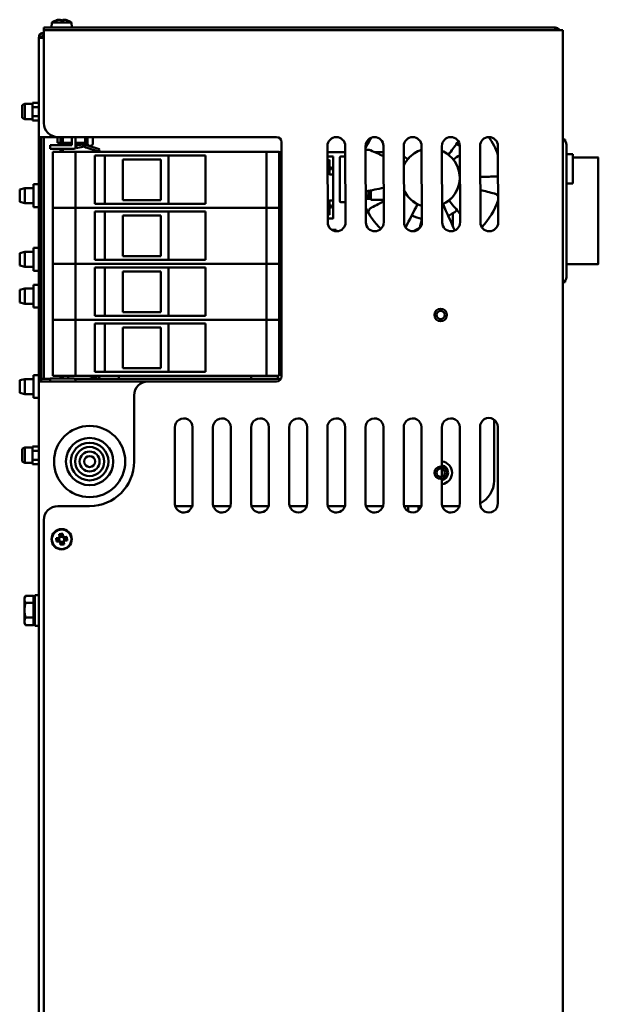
# Model space of a CAD drawing. Header units: millimetres. Extents: x 696 to 2238, y 227 to 1954.
# Tile 8 of 8: x 2011 to 2238, y 1091 to 1477. Entities that reach past the tile are written whole.
import ezdxf

# ---------------------------------------------------------------- set-up
doc = ezdxf.new("R2010")
doc.units = ezdxf.units.MM
doc.header["$LTSCALE"] = 7.142857
doc.layers.add('Видимый контур (ГОСТ)', color=7, linetype='Continuous', lineweight=50)

msp = doc.modelspace()

# ---------------------------------------------------------------- linework, layer by layer
at = {"layer": 'Видимый контур (ГОСТ)'}
for p, q in [((2020.21, 1474.32), (2221.21, 1474.32)), ((2020.21, 1474.32), (2020.21, 1473.32)), ((2023.39, 1476.32), (2023.21, 1474.32)), ((2023.39, 1476.32), (2031.04, 1476.32)), ((2031.04, 1476.32), (2031.21, 1474.32)), ((2221.21, 1473.32), (2221.21, 1474.32)), ((2018.21, 1431.32), (2018.21, 1470.32)), ((2020.21, 1470.32), (2018.21, 1470.32)), ((2020.21, 1436.82), (2020.21, 1473.32)), ((2020.21, 1473.32), (2222.21, 1473.32)), ((2224.21, 1473.32), (2222.21, 1473.32)), ((2224.21, 1473.32), (2224.21, 655.32)), ((2011.71, 1443.82), (2012.71, 1444.32)), ((2011.71, 1438.82), (2011.71, 1443.82)), ((2012.71, 1444.32), (2012.71, 1438.32)), ((2012.71, 1444.32), (2015.71, 1444.32)), ((2015.71, 1443.92), (2015.71, 1444.78)), ((2015.71, 1444.78), (2018.21, 1444.78)), ((2015.71, 1443.05), (2015.71, 1443.92)), ((2015.71, 1441.32), (2015.71, 1443.05)), ((2015.71, 1443.05), (2018.21, 1443.05)), ((2015.71, 1439.59), (2015.71, 1441.32)), ((2015.71, 1439.59), (2018.21, 1439.59)), ((2015.71, 1438.72), (2015.71, 1439.59)), ((2011.71, 1438.82), (2012.71, 1438.32)), ((2012.71, 1438.32), (2015.71, 1438.32)), ((2015.71, 1437.85), (2015.71, 1438.72)), ((2015.71, 1437.85), (2018.21, 1437.85)), ((2020.21, 1431.32), (2018.21, 1431.32)), ((2018.21, 1335.32), (2018.21, 1431.32)), ((2019.21, 1431.32), (2019.21, 1335.32)), ((2020.21, 1431.32), (2025.71, 1431.32)), ((2020.21, 1431.32), (2020.21, 1336.33)), ((2025.61, 1431.32), (2025.61, 1429.08)), ((2025.71, 1431.32), (2111.71, 1431.32)), ((2026.71, 1428.18), (2026.71, 1431.32)), ((2027.71, 1428.18), (2027.71, 1431.32)), ((2031.21, 1428.18), (2031.21, 1431.32)), ((2032.71, 1431.32), (2032.71, 1427.38)), ((2036.41, 1429.08), (2036.41, 1431.32)), ((2036.91, 1428.21), (2036.91, 1431.32)), ((2037.41, 1428.03), (2037.41, 1431.32)), ((2039.41, 1431.32), (2039.41, 1428.68)), ((2022.71, 1428.18), (2022.71, 1426.68)), ((2024.21, 1428.18), (2022.71, 1428.18)), ((2024.21, 1428.18), (2031.21, 1428.18)), ((2026.71, 1429.08), (2025.61, 1429.08)), ((2031.21, 1429.08), (2027.71, 1429.08)), ((2034.41, 1429.08), (2032.71, 1429.08)), ((2033.34, 1428.08), (2032.84, 1428.01)), ((2033, 1427.02), (2032.84, 1428.01)), ((2033.34, 1428.08), (2034.75, 1428.31)), ((2034.41, 1429.08), (2036.41, 1429.08)), ((2036.14, 1427.53), (2036.51, 1428.65)), ((2036.41, 1427.18), (2036.41, 1427.35)), ((2037.1, 1428.13), (2041.95, 1426.55)), ((2038.61, 1427.88), (2038.21, 1427.88)), ((2113.71, 1429.32), (2113.71, 1337.32)), ((2131.84, 1397.8), (2131.72, 1427.8)), ((2138.72, 1427.83), (2138.84, 1397.83)), ((2146.84, 1397.8), (2146.72, 1427.8)), ((2153.72, 1427.83), (2153.84, 1397.83)), ((2161.84, 1397.8), (2161.72, 1427.8)), ((2168.72, 1427.83), (2168.84, 1397.83)), ((2176.84, 1397.8), (2176.72, 1427.8)), ((2183.72, 1427.84), (2182.42, 1428.55)), ((2183.72, 1427.83), (2183.84, 1397.83)), ((2191.84, 1397.8), (2191.72, 1427.8)), ((2198.72, 1427.83), (2198.84, 1397.83)), ((2224.21, 1430.33), (2225.21, 1430.33)), ((2225.21, 1429.65), (2225.21, 1430.33)), ((2225.71, 1428.33), (2225.71, 1376.33)), ((2022.71, 1426.68), (2024.21, 1426.68)), ((2025.21, 1425.55), (2023.71, 1425.55)), ((2023.71, 1403.55), (2023.71, 1425.55)), ((2032.01, 1426.68), (2024.21, 1426.68)), ((2025.21, 1425.55), (2031.71, 1425.55)), ((2026.71, 1425.55), (2026.71, 1426.68)), ((2027.71, 1425.55), (2027.71, 1426.68)), ((2031.71, 1425.55), (2032.71, 1425.55)), ((2032.71, 1403.55), (2032.71, 1425.55)), ((2033.71, 1425.55), (2032.71, 1425.55)), ((2033, 1427.02), (2033.49, 1427.1)), ((2033.49, 1427.1), (2034.91, 1427.32)), ((2033.71, 1425.55), (2107.71, 1425.55)), ((2036.79, 1427.18), (2036.41, 1427.18)), ((2041.64, 1425.6), (2036.79, 1427.18)), ((2040.21, 1405.05), (2040.21, 1424.05)), ((2083.71, 1424.05), (2040.21, 1424.05)), ((2041.64, 1425.6), (2041.81, 1425.55)), ((2042.12, 1426.5), (2041.81, 1425.55)), ((2042.12, 1426.5), (2041.95, 1426.55)), ((2044.21, 1405.05), (2044.21, 1424.05)), ((2069.21, 1405.05), (2069.21, 1424.05)), ((2083.71, 1405.05), (2083.71, 1424.05)), ((2107.71, 1425.55), (2107.71, 1403.55)), ((2107.71, 1425.55), (2112.71, 1425.55)), ((2112.71, 1425.55), (2112.71, 1403.55)), ((2112.71, 1425.33), (2113.71, 1425.33)), ((2131.73, 1425.33), (2138.73, 1425.33)), ((2133.89, 1423.75), (2131.74, 1423.75)), ((2133.97, 1416.73), (2133.97, 1423.67)), ((2138.74, 1423.69), (2137.03, 1423.69)), ((2150.41, 1425.33), (2153.73, 1425.33)), ((2225.71, 1424.58), (2228.21, 1424.58)), ((2228.21, 1413.08), (2228.21, 1424.58)), ((2051.21, 1422.55), (2051.21, 1406.55)), ((2066.21, 1422.55), (2051.21, 1422.55)), ((2066.21, 1406.55), (2066.21, 1422.55)), ((2112.71, 1421.19), (2113.71, 1421.19)), ((2132.47, 1422.25), (2131.74, 1422.25)), ((2132.47, 1422.25), (2132.55, 1422.33)), ((2132.47, 1419.4), (2132.47, 1422.25)), ((2136.53, 1423.19), (2136.53, 1406.19)), ((2163.25, 1422.54), (2163.39, 1422.71)), ((2181.23, 1422.46), (2181.37, 1422.29)), ((2228.21, 1423.33), (2238.21, 1423.33)), ((2238.21, 1381.33), (2238.21, 1423.33)), ((2113.71, 1418.65), (2112.71, 1418.65)), ((2113.71, 1418.28), (2112.71, 1418.28)), ((2113.71, 1417.03), (2112.71, 1417.03)), ((2113.71, 1416.65), (2112.71, 1416.65)), ((2131.76, 1419.3), (2132.07, 1419.3)), ((2133.19, 1419.3), (2132.07, 1419.3)), ((2133.19, 1418.8), (2132.07, 1418.8)), ((2132.47, 1419.4), (2132.55, 1419.48)), ((2132.47, 1419.4), (2133.27, 1419.4)), ((2132.47, 1416.73), (2132.47, 1418.7)), ((2133.27, 1418.7), (2132.47, 1418.7)), ((2132.55, 1418.62), (2132.47, 1418.7)), ((2132.55, 1416.65), (2133.89, 1416.65)), ((2133.27, 1419.4), (2133.35, 1419.48)), ((2133.27, 1419.4), (2133.27, 1419.22)), ((2133.27, 1419.22), (2133.27, 1418.88)), ((2133.27, 1418.88), (2133.27, 1418.7)), ((2133.27, 1418.7), (2133.35, 1418.62)), ((2133.97, 1406.37), (2133.97, 1416.73)), ((2016.21, 1412.83), (2016.21, 1403.83)), ((2016.21, 1412.83), (2018.21, 1412.83)), ((2113.71, 1413.57), (2112.71, 1413.57)), ((2113.71, 1413.2), (2112.71, 1413.2)), ((2113.71, 1411.95), (2112.71, 1411.95)), ((2183.41, 1412.72), (2183.36, 1412.51)), ((2225.71, 1413.08), (2228.21, 1413.08)), ((2010.71, 1410.78), (2012.71, 1411.28)), ((2010.71, 1405.88), (2010.71, 1410.78)), ((2012.71, 1411.28), (2012.71, 1405.38)), ((2012.71, 1411.28), (2016.21, 1411.28)), ((2113.71, 1411.57), (2112.71, 1411.57)), ((2112.71, 1409.03), (2113.71, 1409.03)), ((2147.33, 1407.4), (2147.33, 1408.1)), ((2148.83, 1410.1), (2147.37, 1410.1)), ((2148.83, 1409.6), (2147.83, 1409.6)), ((2147.83, 1409.6), (2147.83, 1408.6)), ((2147.83, 1408.6), (2147.83, 1407.1)), ((2148.83, 1410.39), (2148.83, 1406.99)), ((2010.71, 1405.88), (2012.71, 1405.38)), ((2012.71, 1405.38), (2016.21, 1405.38)), ((2040.21, 1405.05), (2083.71, 1405.05)), ((2051.21, 1406.55), (2066.21, 1406.55)), ((2131.81, 1404.3), (2132.07, 1404.3)), ((2133.19, 1404.3), (2132.07, 1404.3)), ((2132.47, 1404.4), (2132.47, 1406.37)), ((2132.47, 1404.4), (2132.55, 1404.48)), ((2132.47, 1404.4), (2133.27, 1404.4)), ((2132.55, 1406.45), (2133.89, 1406.45)), ((2133.27, 1404.4), (2133.35, 1404.48)), ((2133.27, 1404.4), (2133.27, 1404.22)), ((2133.27, 1404.22), (2133.27, 1403.88)), ((2133.97, 1399.43), (2133.97, 1406.37)), ((2137.03, 1405.69), (2138.81, 1405.69)), ((2146.8, 1407.1), (2147.63, 1407.1)), ((2147.63, 1407.1), (2147.83, 1407.1)), ((2147.83, 1407.1), (2148.83, 1407.1)), ((2148.83, 1406.69), (2148.83, 1406.99)), ((2148.83, 1406.69), (2153.8, 1406.69)), ((2167.18, 1404.99), (2166.98, 1405.09)), ((2177.16, 1404.95), (2176.96, 1404.85)), ((2016.21, 1403.83), (2018.21, 1403.83)), ((2023.71, 1403.55), (2025.21, 1403.55)), ((2025.21, 1403.55), (2023.71, 1403.55)), ((2023.71, 1381.55), (2023.71, 1403.55)), ((2025.21, 1403.55), (2031.71, 1403.55)), ((2025.21, 1403.55), (2031.71, 1403.55)), ((2032.71, 1403.55), (2031.71, 1403.55)), ((2031.71, 1403.55), (2032.71, 1403.55)), ((2032.71, 1403.55), (2033.71, 1403.55)), ((2032.71, 1381.55), (2032.71, 1403.55)), ((2033.71, 1403.55), (2032.71, 1403.55)), ((2033.71, 1403.55), (2107.71, 1403.55)), ((2033.71, 1403.55), (2107.71, 1403.55)), ((2040.21, 1383.05), (2040.21, 1402.05)), ((2083.71, 1402.05), (2040.21, 1402.05)), ((2044.21, 1383.05), (2044.21, 1402.05)), ((2051.21, 1400.55), (2051.21, 1384.55)), ((2066.21, 1400.55), (2051.21, 1400.55)), ((2066.21, 1384.55), (2066.21, 1400.55)), ((2069.21, 1383.05), (2069.21, 1402.05)), ((2083.71, 1383.05), (2083.71, 1402.05)), ((2107.71, 1403.55), (2112.71, 1403.55)), ((2107.71, 1403.55), (2107.71, 1381.55)), ((2107.71, 1403.55), (2112.71, 1403.55)), ((2112.71, 1403.55), (2112.71, 1381.55)), ((2131.82, 1400.85), (2132.47, 1400.85)), ((2133.19, 1403.8), (2132.07, 1403.8)), ((2132.47, 1400.85), (2132.47, 1403.7)), ((2132.47, 1403.7), (2132.55, 1403.62)), ((2133.27, 1403.7), (2132.47, 1403.7)), ((2132.47, 1400.85), (2132.55, 1400.77)), ((2133.27, 1403.88), (2133.27, 1403.7)), ((2133.27, 1403.7), (2133.35, 1403.62)), ((2179.24, 1400.29), (2180.79, 1401.24)), ((2181.02, 1401.38), (2181.02, 1396.32)), ((2131.83, 1399.35), (2133.89, 1399.35)), ((2135.2, 1394.88), (2133.43, 1394.88)), ((2135.2, 1394.88), (2135.2, 1394.32)), ((2168.12, 1395.86), (2165.6, 1394.33)), ((2010.71, 1385.78), (2012.71, 1386.28)), ((2010.71, 1380.88), (2010.71, 1385.78)), ((2012.71, 1386.28), (2012.71, 1380.38)), ((2012.71, 1386.28), (2016.21, 1386.28)), ((2016.21, 1387.83), (2016.21, 1378.83)), ((2016.21, 1387.83), (2018.21, 1387.83)), ((2023.71, 1381.55), (2025.21, 1381.55)), ((2025.21, 1381.55), (2023.71, 1381.55)), ((2023.71, 1359.55), (2023.71, 1381.55)), ((2025.21, 1381.55), (2031.71, 1381.55)), ((2025.21, 1381.55), (2031.71, 1381.55)), ((2032.71, 1381.55), (2031.71, 1381.55)), ((2031.71, 1381.55), (2032.71, 1381.55)), ((2032.71, 1381.55), (2033.71, 1381.55)), ((2032.71, 1359.55), (2032.71, 1381.55)), ((2033.71, 1381.55), (2032.71, 1381.55)), ((2033.71, 1381.55), (2107.71, 1381.55)), ((2033.71, 1381.55), (2107.71, 1381.55)), ((2040.21, 1383.05), (2083.71, 1383.05)), ((2051.21, 1384.55), (2066.21, 1384.55)), ((2107.71, 1381.55), (2112.71, 1381.55)), ((2107.71, 1381.55), (2107.71, 1359.55)), ((2107.71, 1381.55), (2112.71, 1381.55)), ((2112.71, 1381.55), (2112.71, 1359.55)), ((2225.71, 1381.33), (2238.21, 1381.33)), ((2010.71, 1380.88), (2012.71, 1380.38)), ((2012.71, 1380.38), (2016.21, 1380.38)), ((2016.21, 1378.83), (2018.21, 1378.83)), ((2040.21, 1361.05), (2040.21, 1380.05)), ((2083.71, 1380.05), (2040.21, 1380.05)), ((2044.21, 1361.05), (2044.21, 1380.05)), ((2051.21, 1378.55), (2051.21, 1362.55)), ((2066.21, 1378.55), (2051.21, 1378.55)), ((2066.21, 1362.55), (2066.21, 1378.55)), ((2069.21, 1361.05), (2069.21, 1380.05)), ((2083.71, 1361.05), (2083.71, 1380.05)), ((2016.21, 1373.32), (2016.21, 1364.32)), ((2016.21, 1373.32), (2018.21, 1373.32)), ((2224.21, 1374.33), (2225.21, 1374.33)), ((2225.21, 1374.33), (2225.21, 1375.01)), ((2010.71, 1371.27), (2012.71, 1371.77)), ((2010.71, 1366.37), (2010.71, 1371.27)), ((2012.71, 1371.77), (2012.71, 1365.87)), ((2012.71, 1371.77), (2016.21, 1371.77)), ((2010.71, 1366.37), (2012.71, 1365.87)), ((2012.71, 1365.87), (2016.21, 1365.87)), ((2016.21, 1364.32), (2018.21, 1364.32)), ((2051.21, 1362.55), (2066.21, 1362.55)), ((2023.71, 1359.55), (2025.21, 1359.55)), ((2025.21, 1359.55), (2023.71, 1359.55)), ((2023.71, 1337.55), (2023.71, 1359.55)), ((2025.21, 1359.55), (2031.71, 1359.55)), ((2025.21, 1359.55), (2031.71, 1359.55)), ((2032.71, 1359.55), (2031.71, 1359.55)), ((2031.71, 1359.55), (2032.71, 1359.55)), ((2032.71, 1359.55), (2033.71, 1359.55)), ((2032.71, 1337.55), (2032.71, 1359.55)), ((2033.71, 1359.55), (2032.71, 1359.55)), ((2033.71, 1359.55), (2107.71, 1359.55)), ((2033.71, 1359.55), (2107.71, 1359.55)), ((2040.21, 1361.05), (2083.71, 1361.05)), ((2040.21, 1339.05), (2040.21, 1358.05)), ((2083.71, 1358.05), (2040.21, 1358.05)), ((2044.21, 1339.05), (2044.21, 1358.05)), ((2069.21, 1339.05), (2069.21, 1358.05)), ((2083.71, 1339.05), (2083.71, 1358.05)), ((2107.71, 1359.55), (2112.71, 1359.55)), ((2107.71, 1359.55), (2107.71, 1337.55)), ((2107.71, 1359.55), (2112.71, 1359.55)), ((2112.71, 1359.55), (2112.71, 1337.55)), ((2051.21, 1356.55), (2051.21, 1340.55)), ((2066.21, 1356.55), (2051.21, 1356.55)), ((2066.21, 1340.55), (2066.21, 1356.55)), ((2040.21, 1339.05), (2083.71, 1339.05)), ((2051.21, 1340.55), (2066.21, 1340.55)), ((2010.71, 1335.78), (2012.71, 1336.28)), ((2010.71, 1330.88), (2010.71, 1335.78)), ((2012.71, 1336.28), (2012.71, 1330.38)), ((2012.71, 1336.28), (2016.21, 1336.28)), ((2016.21, 1337.83), (2016.21, 1328.83)), ((2016.21, 1337.83), (2018.21, 1337.83)), ((2018.21, 1335.32), (2020.21, 1335.32)), ((2018.21, 658.32), (2018.21, 1335.32)), ((2019.21, 1336.33), (2021.21, 1336.33)), ((2061.21, 1335.32), (2020.21, 1335.32)), ((2022.71, 1336.33), (2021.21, 1336.33)), ((2022.71, 1335.32), (2022.71, 1336.42)), ((2022.71, 1336.42), (2024.21, 1336.42)), ((2023.71, 1337.55), (2025.21, 1337.55)), ((2032.01, 1336.42), (2024.21, 1336.42)), ((2025.21, 1337.55), (2031.71, 1337.55)), ((2026.71, 1336.42), (2026.71, 1337.55)), ((2027.71, 1336.42), (2027.71, 1337.55)), ((2029.71, 1336.42), (2029.71, 1337.55)), ((2032.71, 1337.55), (2031.71, 1337.55)), ((2113.45, 1336.33), (2032.35, 1336.33)), ((2032.71, 1337.55), (2033.71, 1337.55)), ((2032.71, 1335.32), (2032.71, 1335.72)), ((2033.71, 1337.55), (2107.71, 1337.55)), ((2038.06, 1336.33), (2041.64, 1337.49)), ((2041.95, 1336.54), (2041.29, 1336.33)), ((2041.81, 1337.55), (2041.64, 1337.49)), ((2041.81, 1337.55), (2042.12, 1336.6)), ((2041.95, 1336.54), (2042.12, 1336.6)), ((2049.71, 1337.55), (2049.71, 1336.33)), ((2111.71, 1335.32), (2061.21, 1335.32)), ((2101.71, 1336.33), (2101.71, 1337.55)), ((2107.71, 1337.55), (2112.71, 1337.55)), ((2112.21, 1336.33), (2112.21, 1337.55)), ((2010.71, 1330.88), (2012.71, 1330.38)), ((2012.71, 1330.38), (2016.21, 1330.38)), ((2016.21, 1328.83), (2018.21, 1328.83)), ((2055.71, 1329.82), (2055.71, 1303.86)), ((2197.21, 1296.33), (2197.21, 1320.35)), ((2071.71, 1287.16), (2071.71, 1317.16)), ((2078.71, 1317.32), (2078.71, 1287.48)), ((2086.71, 1287.16), (2086.71, 1317.16)), ((2093.71, 1317.32), (2093.71, 1287.32)), ((2101.71, 1287.16), (2101.71, 1317.16)), ((2108.71, 1317.32), (2108.71, 1287.32)), ((2116.71, 1287.16), (2116.71, 1317.16)), ((2123.71, 1317.32), (2123.71, 1287.48)), ((2131.71, 1287.16), (2131.71, 1317.16)), ((2138.71, 1317.32), (2138.71, 1287.32)), ((2146.71, 1287.16), (2146.71, 1317.16)), ((2153.71, 1317.32), (2153.71, 1287.32)), ((2161.71, 1287.16), (2161.71, 1317.16)), ((2168.71, 1317.32), (2168.71, 1287.48)), ((2176.71, 1301.92), (2176.71, 1317.16)), ((2183.71, 1317.32), (2183.71, 1287.32)), ((2191.71, 1287.32), (2191.71, 1317.32)), ((2198.71, 1317.48), (2198.71, 1287.48)), ((2011.71, 1308.82), (2012.71, 1309.32)), ((2011.71, 1303.82), (2011.71, 1308.82)), ((2012.71, 1309.32), (2012.71, 1303.32)), ((2012.71, 1309.32), (2015.71, 1309.32)), ((2015.71, 1308.92), (2015.71, 1309.78)), ((2015.71, 1309.78), (2018.21, 1309.78)), ((2015.71, 1308.05), (2015.71, 1308.92)), ((2015.71, 1306.32), (2015.71, 1308.05)), ((2015.71, 1308.05), (2018.21, 1308.05)), ((2011.71, 1303.82), (2012.71, 1303.32)), ((2015.71, 1304.59), (2015.71, 1306.32)), ((2015.71, 1304.59), (2018.21, 1304.59)), ((2015.71, 1303.72), (2015.71, 1304.59)), ((2015.71, 1302.85), (2015.71, 1303.72)), ((2012.71, 1303.32), (2015.71, 1303.32)), ((2015.71, 1302.85), (2018.21, 1302.85)), ((2176.71, 1297.91), (2176.71, 1300.99)), ((2176.71, 1287.16), (2176.71, 1296.98)), ((2038.21, 1286.36), (2025.71, 1286.36)), ((2078.58, 1286.33), (2071.85, 1286.33)), ((2093.57, 1286.33), (2086.85, 1286.33)), ((2108.57, 1286.33), (2101.85, 1286.33)), ((2123.58, 1286.33), (2116.85, 1286.33)), ((2138.57, 1286.33), (2131.85, 1286.33)), ((2153.57, 1286.33), (2146.85, 1286.33)), ((2168.58, 1286.33), (2161.85, 1286.33)), ((2163.46, 1286.33), (2163.46, 1284.28)), ((2167.46, 1286.33), (2167.46, 1284.63)), ((2183.57, 1286.33), (2176.85, 1286.33)), ((2020.21, 808.82), (2020.21, 1280.86)), ((2025.06, 1273.75), (2025.98, 1273.86)), ((2026.13, 1273.57), (2025.24, 1273.47)), ((2025.33, 1272.71), (2026.22, 1272.81)), ((2025.98, 1273.86), (2026.39, 1274.39)), ((2026.7, 1274.3), (2026.13, 1273.58)), ((2026.13, 1273.58), (2026.13, 1273.57)), ((2026.23, 1272.81), (2026.22, 1272.81)), ((2026.23, 1272.81), (2026.95, 1272.24)), ((2026.24, 1273.71), (2026.36, 1272.71)), ((2026.39, 1274.39), (2026.28, 1275.3)), ((2026.6, 1275.19), (2026.71, 1274.31)), ((2027.6, 1274.29), (2026.6, 1274.17)), ((2026.7, 1274.3), (2026.71, 1274.31)), ((2027.47, 1274.4), (2027.36, 1275.29)), ((2027.47, 1274.39), (2027.47, 1274.4)), ((2028.19, 1273.83), (2027.47, 1274.39)), ((2027.65, 1275.47), (2027.76, 1274.55)), ((2027.72, 1272.33), (2028.29, 1273.06)), ((2027.76, 1274.55), (2028.28, 1274.14)), ((2028.45, 1272.77), (2028.03, 1272.25)), ((2028.18, 1272.93), (2028.06, 1273.93)), ((2028.19, 1273.83), (2028.2, 1273.82)), ((2029.09, 1273.93), (2028.2, 1273.82)), ((2028.28, 1274.14), (2029.19, 1274.25)), ((2028.29, 1273.06), (2029.18, 1273.17)), ((2028.29, 1273.06), (2028.29, 1273.06)), ((2029.36, 1272.88), (2028.45, 1272.77)), ((2026.14, 1272.5), (2025.23, 1272.39)), ((2026.67, 1272.08), (2026.14, 1272.5)), ((2026.78, 1271.17), (2026.67, 1272.08)), ((2026.82, 1272.34), (2027.82, 1272.46)), ((2026.95, 1272.24), (2027.06, 1271.35)), ((2026.95, 1272.24), (2026.95, 1272.24)), ((2027.82, 1271.44), (2027.72, 1272.33)), ((2027.72, 1272.33), (2027.72, 1272.33)), ((2028.03, 1272.25), (2028.14, 1271.34)), ((2012.61, 1250.32), (2013.01, 1251.01)), ((2012.61, 1250.32), (2012.61, 1249.71)), ((2012.61, 1249.71), (2012.61, 1245.45)), ((2016.11, 1251.09), (2013.06, 1251.09)), ((2016.11, 1251.09), (2016.11, 1248.33)), ((2016.11, 1249.67), (2016.61, 1249.67)), ((2016.61, 1239.32), (2016.61, 1251.32)), ((2018.21, 1251.32), (2016.61, 1251.32)), ((2016.11, 1248.33), (2013.06, 1248.33)), ((2016.11, 1248.33), (2016.11, 1242.56)), ((2012.61, 1245.45), (2012.61, 1241.05)), ((2016.11, 1242.56), (2013.06, 1242.56)), ((2016.11, 1242.56), (2016.11, 1239.55)), ((2012.61, 1241.05), (2012.61, 1240.32)), ((2012.61, 1240.32), (2013.01, 1239.63)), ((2016.11, 1239.55), (2013.06, 1239.55)), ((2016.11, 1240.97), (2016.61, 1240.97)), ((2018.21, 1239.32), (2016.61, 1239.32))]:
    msp.add_line(p, q, dxfattribs=at)
for centre, radius in [((2176.21, 1361.45), 2.45), ((2176.21, 1361.45), 1.62), ((2038.21, 1303.86), 14), ((2038.21, 1303.86), 9.29), ((2038.21, 1303.86), 7.39), ((2038.21, 1303.86), 5.72), ((2038.21, 1303.86), 3.92), ((2038.21, 1303.86), 2.16), ((2176.21, 1299.45), 2.45), ((2176.21, 1299.45), 1.62), ((2027.21, 1273.32), 4), ((2027.21, 1273.32), 3.83)]:
    msp.add_circle(centre, radius, dxfattribs=at)
for centre, radius, start, end in [((2027.21, 1471.09), 6.48, 109.0211, 126.1943), ((2027.21, 1471.09), 6.48, 53.8057, 70.9789), ((2221.21, 1472.32), 2, 30, 90), ((2020.21, 1470.32), 2, 90, 180), ((2020.21, 1470.32), 1, 90, 180), ((2025.71, 1436.82), 5.5, 180, 270), ((2111.71, 1429.32), 2, 0, 90), ((2135.22, 1427.82), 3.5, 0.213, 180.213), ((2150.22, 1427.82), 3.5, 0.213, 180.213), ((2165.22, 1427.82), 3.5, 0.213, 180.213), ((2180.22, 1427.82), 3.5, 0.213, 180.213), ((2195.22, 1427.82), 3.5, 0.213, 180.213), ((2172.21, 1415.33), 28, 18.6729, 34.8209), ((2032.01, 1427.38), 0.7, 270, 0), ((2034.63, 1429.08), 0.78, 279, 0), ((2034.63, 1429.08), 1.78, 279, 314.1766), ((2037.41, 1429.08), 2, 180, 230.6988), ((2037.41, 1429.08), 2, 230.6988, 252), ((2037.41, 1429.08), 1, 180, 205.4027), ((2037.41, 1429.08), 1, 205.4027, 252), ((2038.21, 1428.68), 0.8, 180, 270), ((2038.61, 1428.68), 0.8, 270, 0), ((2172.21, 1415.33), 28, 145.6431, 155.5237), ((2223.71, 1428.33), 2, 0, 75.5225), ((2133.89, 1423.67), 0.08, 0, 90), ((2137.03, 1423.19), 0.5, 90, 180), ((2172.21, 1415.33), 11.5, 107.6211, 155.4257), ((2172.21, 1415.33), 11.5, 293.5706, 66.8554), ((2238.21, 1423.33), 0.00002, 8.6915, 90), ((2132.55, 1416.73), 0.08, 180, 270), ((2133.19, 1419.22), 0.08, 0, 90), ((2133.19, 1418.88), 0.08, 270, 0), ((2133.89, 1416.73), 0.08, 270, 0), ((2146.33, 1408.1), 1, 22.6199, 62.5934), ((2172.21, 1415.33), 11.5, 205.0003, 252.8049), ((2132.55, 1406.37), 0.08, 90, 180), ((2133.19, 1404.22), 0.08, 0, 90), ((2133.89, 1406.37), 0.08, 0, 90), ((2137.03, 1406.19), 0.5, 180, 270), ((2147.63, 1407.4), 0.3, 180, 270), ((2172.21, 1415.33), 28, 316.1214, 341.7531), ((2133.19, 1403.88), 0.08, 270, 0), ((2172.21, 1415.33), 28, 204.9023, 225.8414), ((2172.21, 1415.33), 16.5, 243.6407, 258.0201), ((2172.21, 1415.33), 16.5, 301.3311, 309.4486), ((2135.34, 1397.82), 3.5, 180.213, 0.213), ((2133.89, 1399.43), 0.08, 270, 0), ((2150.34, 1397.82), 3.5, 180.213, 0.213), ((2165.34, 1397.82), 3.5, 180.213, 0.213), ((2180.34, 1397.82), 3.5, 180.213, 0.213), ((2195.34, 1397.82), 3.5, 180.213, 0.213), ((2238.21, 1381.33), 0.00002, 270, 351.3085), ((2223.71, 1376.33), 2, 284.4775, 0), ((2032.01, 1335.72), 0.7, 0, 90), ((2061.21, 1329.82), 5.5, 90, 180), ((2111.71, 1337.32), 2, 270, 0), ((2075.21, 1317.32), 3.5, 0, 182.5714), ((2090.21, 1317.32), 3.5, 0, 182.5714), ((2105.21, 1317.32), 3.5, 0, 182.5714), ((2120.21, 1317.32), 3.5, 0, 182.5714), ((2135.21, 1317.32), 3.5, 0, 182.5714), ((2150.21, 1317.32), 3.5, 0, 182.5714), ((2165.21, 1317.32), 3.5, 0, 182.5714), ((2180.21, 1317.32), 3.5, 0, 182.5714), ((2195.21, 1317.48), 3.5, 0, 182.5714), ((2038.21, 1303.86), 17.5, 270, 0), ((2176.21, 1299.45), 4.5, 276.4245, 83.5755), ((2176.21, 1299.45), 2.95, 279.8277, 80.1723), ((2187.21, 1296.33), 10, 296.7663, 0), ((2025.71, 1280.86), 5.5, 90, 180), ((2075.21, 1287.32), 3.5, 182.571, 2.5701), ((2090.21, 1287.32), 3.5, 182.5736, 0), ((2105.21, 1287.32), 3.5, 182.5736, 0), ((2120.21, 1287.32), 3.5, 182.571, 2.5714), ((2135.21, 1287.32), 3.5, 182.5736, 0), ((2150.21, 1287.32), 3.5, 182.5736, 0), ((2165.21, 1287.32), 3.5, 182.571, 2.5714), ((2180.21, 1287.32), 3.5, 182.5736, 0), ((2195.21, 1287.32), 3.5, 180, 2.5714)]:
    msp.add_arc(centre, radius, start, end, dxfattribs=at)
for centre, major_axis, ratio, start_param, end_param in [((2028.28, 1471.71), (-3.19, 5.5), 0.103415, 6.114609, 6.262826), ((2027.13, 1471.09), (0, 6.44), 0.992847, 0.181327, 0.314183), ((2027.29, 1471.09), (0, 6.44), 0.992847, 0.181327, 0.328807), ((2026.18, 1471.09), (0, 6.34), 0.617626, 6.258384, 6.335907), ((2026.4, 1471.09), (0, 6.34), 0.786472, 6.230463, 6.335907), ((2026.53, 1471.09), (0, 6.44), 0.119392, 5.954379, 6.101858), ((2027.08, 1471.71), (6.22, 1.29), 0.85999, 1.226093, 1.443204), ((2027.34, 1471.71), (-6.22, 1.29), 0.85999, 4.908876, 4.959255), ((2028.02, 1471.09), (0, 6.34), 0.786472, 6.258384, 6.335907), ((2028.24, 1471.09), (0, 6.34), 0.617626, 6.230463, 6.335907), ((2027.89, 1471.09), (0, 6.44), 0.119392, 5.954379, 6.101858), ((2027.29, 1471.09), (0, 6.44), 0.992847, 5.954379, 6.101858), ((2026.14, 1471.71), (3.19, 5.5), 0.103415, 6.23465, 6.374231), ((2028.28, 1273.45), (0.76, -6.31), 0.499722, 4.603833, 4.820944), ((2027.34, 1272.25), (-6.31, -0.76), 0.499722, 4.603833, 4.820944), ((2026.14, 1273.19), (-0.76, 6.31), 0.499722, 4.603833, 4.820944), ((2027.08, 1274.39), (6.31, 0.76), 0.499722, 4.603833, 4.820944)]:
    msp.add_ellipse(centre, major_axis=major_axis, ratio=ratio, start_param=start_param, end_param=end_param, dxfattribs=at)
for points in [[(2025.98, 1477.43), (2025.98, 1477.42), (2025.99, 1477.41), (2025.99, 1477.4)], [(2026.67, 1477.43), (2026.75, 1477.35), (2026.83, 1477.27), (2026.91, 1477.2)], [(2027.76, 1477.43), (2027.68, 1477.36), (2027.6, 1477.29), (2027.53, 1477.22)], [(2028.03, 1477.43), (2027.95, 1477.35), (2027.86, 1477.28), (2027.77, 1477.21)], [(2195.34, 1431.11), (2195.29, 1431.18), (2195.22, 1431.25), (2195.15, 1431.32)], [(2161.74, 1423.81), (2162.24, 1423.39), (2162.74, 1422.96), (2163.25, 1422.54)], [(2163.61, 1422.96), (2164.98, 1424.51), (2166.77, 1425.67), (2168.73, 1426.29)], [(2176.73, 1425.9), (2177.64, 1425.52), (2178.49, 1425.01), (2179.27, 1424.41)], [(2183.74, 1424.35), (2182.9, 1423.72), (2182.07, 1423.09), (2181.23, 1422.46)], [(2161.8, 1420.22), (2161.78, 1420.23), (2161.77, 1420.23), (2161.75, 1420.24)], [(2161.75, 1420.12), (2161.76, 1420.14), (2161.78, 1420.17), (2161.79, 1420.19)], [(2181.57, 1422.02), (2182.92, 1420.12), (2183.68, 1417.8), (2183.71, 1415.47)], [(2183.27, 1412.18), (2182.64, 1409.94), (2181.3, 1407.9), (2179.49, 1406.42)], [(2183.78, 1412.63), (2183.66, 1412.66), (2183.54, 1412.69), (2183.41, 1412.72)], [(2183.71, 1415.44), (2183.73, 1415.44), (2183.75, 1415.44), (2183.77, 1415.44)], [(2146.79, 1409.98), (2149.12, 1410.45), (2151.45, 1410.92), (2153.78, 1411.38)], [(2146.79, 1409.98), (2146.79, 1409.98), (2146.79, 1409.98), (2146.79, 1409.98)], [(2161.9, 1410.24), (2161.86, 1410.22), (2161.82, 1410.2), (2161.79, 1410.18)], [(2166.68, 1405.24), (2164.64, 1406.37), (2162.95, 1408.12), (2161.91, 1410.21)], [(2197.43, 1409.12), (2195.55, 1409.6), (2193.67, 1410.08), (2191.79, 1410.57)], [(2162.45, 1395.83), (2164.03, 1398.88), (2165.6, 1401.94), (2167.18, 1404.99)], [(2181.78, 1394.63), (2180.24, 1398.07), (2178.7, 1401.51), (2177.16, 1404.95)], [(2025.98, 1273.86), (2026.03, 1273.77), (2026.08, 1273.67), (2026.13, 1273.58)], [(2026.14, 1272.5), (2026.17, 1272.6), (2026.2, 1272.71), (2026.23, 1272.81)], [(2026.39, 1274.39), (2026.49, 1274.36), (2026.6, 1274.33), (2026.7, 1274.3)], [(2027.76, 1274.55), (2027.66, 1274.5), (2027.57, 1274.45), (2027.47, 1274.39)], [(2028.28, 1274.14), (2028.25, 1274.04), (2028.22, 1273.93), (2028.19, 1273.83)], [(2028.45, 1272.77), (2028.39, 1272.87), (2028.34, 1272.96), (2028.29, 1273.06)], [(2026.67, 1272.08), (2026.76, 1272.14), (2026.86, 1272.19), (2026.95, 1272.24)], [(2028.03, 1272.25), (2027.93, 1272.28), (2027.82, 1272.31), (2027.72, 1272.33)]]:
    msp.add_open_spline(points, degree=3, dxfattribs=at)
for points, knots in [([(2179.29, 1424.39), (2179.87, 1425.16), (2180.45, 1425.93), (2181.61, 1427.47), (2182.19, 1428.24), (2182.92, 1429.21), (2183.07, 1429.41), (2183.23, 1429.62)], [-0.000107, -0.000107, -0.000107, -0.000107, 0.2890344, 0.2890344, 0.5781759, 0.5781759, 0.6538665, 0.6538665, 0.6538665, 0.6538665]), ([(2146.73, 1426.14), (2146.75, 1426.15), (2146.76, 1426.16), (2146.94, 1426.25), (2147.13, 1426.31), (2147.41, 1426.35), (2147.52, 1426.36), (2147.82, 1426.36), (2148.02, 1426.33), (2148.36, 1426.25), (2148.49, 1426.2), (2148.61, 1426.14)], [0.0996295, 0.0996295, 0.0996295, 0.0996295, 0.1051491, 0.1051491, 0.1599444, 0.1599444, 0.1880712, 0.1880712, 0.2443248, 0.2443248, 0.2812681, 0.2812681, 0.2812681, 0.2812681]), ([(2153.74, 1423.83), (2152.91, 1424.21), (2152.08, 1424.58), (2150.37, 1425.35), (2149.49, 1425.75), (2148.61, 1426.14)], [0.8833817, 0.8833817, 0.8833817, 0.8833817, 1.1564588, 1.1564588, 1.4456003, 1.4456003, 1.4456003, 1.4456003]), ([(2179.27, 1424.41), (2179.28, 1424.4), (2179.29, 1424.39), (2179.3, 1424.39), (2179.29, 1424.39), (2179.28, 1424.4), (2179.26, 1424.41), (2179.24, 1424.43), (2179.23, 1424.44), (2179.21, 1424.45), (2179.2, 1424.46), (2179.19, 1424.47)], [0, 0, 0, 0, 0.00976618, 0.00976618, 0.01953193, 0.01953193, 0.02929686, 0.02929686, 0.0343341, 0.0343341, 0.03937099, 0.03937099, 0.03937099, 0.03937099]), ([(2161.79, 1420.19), (2161.79, 1420.21), (2161.8, 1420.22), (2161.8, 1420.22), (2161.8, 1420.22), (2161.79, 1420.2), (2161.79, 1420.19), (2161.77, 1420.16), (2161.77, 1420.15), (2161.76, 1420.13), (2161.76, 1420.12), (2161.75, 1420.11)], [0, 0, 0, 0, 0.00976618, 0.00976618, 0.01953193, 0.01953193, 0.02929686, 0.02929686, 0.0343341, 0.0343341, 0.037317, 0.037317, 0.037317, 0.037317]), ([(2163.39, 1422.71), (2163.41, 1422.73), (2163.43, 1422.75), (2163.47, 1422.8), (2163.49, 1422.83), (2163.53, 1422.88), (2163.55, 1422.9), (2163.58, 1422.93), (2163.58, 1422.94), (2163.6, 1422.95), (2163.6, 1422.96), (2163.61, 1422.96)], [0, 0, 0, 0, 0.00976686, 0.00976686, 0.01953265, 0.01953265, 0.02929716, 0.02929716, 0.03433398, 0.03433398, 0.03937105, 0.03937105, 0.03937105, 0.03937105]), ([(2181.37, 1422.29), (2181.38, 1422.26), (2181.4, 1422.24), (2181.44, 1422.19), (2181.46, 1422.16), (2181.5, 1422.11), (2181.52, 1422.09), (2181.54, 1422.06), (2181.55, 1422.05), (2181.56, 1422.03), (2181.56, 1422.02), (2181.57, 1422.02)], [0, 0, 0, 0, 0.00976686, 0.00976686, 0.01953265, 0.01953265, 0.02929716, 0.02929716, 0.03433398, 0.03433398, 0.03937105, 0.03937105, 0.03937105, 0.03937105]), ([(2132.07, 1418.8), (2132.05, 1418.8), (2132.02, 1418.8), (2131.99, 1418.8), (2131.97, 1418.8), (2131.94, 1418.8), (2131.92, 1418.8), (2131.89, 1418.8), (2131.87, 1418.8), (2131.84, 1418.8), (2131.82, 1418.8), (2131.8, 1418.8), (2131.78, 1418.8), (2131.77, 1418.8), (2131.76, 1418.8), (2131.76, 1418.8)], [0, 0, 0, 0, 0.125, 0.125, 0.125, 0.25, 0.25, 0.25, 0.375, 0.375, 0.375, 0.5, 0.5, 0.5, 0.5406142, 0.5406142, 0.5406142, 0.5406142]), ([(2191.77, 1415.66), (2191.97, 1415.67), (2192.18, 1415.67), (2193.35, 1415.7), (2194.31, 1415.73), (2196.24, 1415.78), (2197.2, 1415.8), (2198.16, 1415.83)], [0.8059886, 0.8059886, 0.8059886, 0.8059886, 0.8673173, 0.8673173, 1.1564588, 1.1564588, 1.4456003, 1.4456003, 1.4456003, 1.4456003]), ([(2198.77, 1415.92), (2198.7, 1415.9), (2198.64, 1415.88), (2198.44, 1415.84), (2198.3, 1415.83), (2198.16, 1415.83)], [0.22609, 0.22609, 0.22609, 0.22609, 0.24432483, 0.24432483, 0.28126809, 0.28126809, 0.28126809, 0.28126809]), ([(2183.36, 1412.51), (2183.35, 1412.48), (2183.34, 1412.45), (2183.33, 1412.39), (2183.32, 1412.36), (2183.3, 1412.3), (2183.3, 1412.27), (2183.29, 1412.23), (2183.28, 1412.22), (2183.28, 1412.2), (2183.28, 1412.19), (2183.27, 1412.18)], [0, 0, 0, 0, 0.00976686, 0.00976686, 0.01953265, 0.01953265, 0.02929716, 0.02929716, 0.03433398, 0.03433398, 0.03937105, 0.03937105, 0.03937105, 0.03937105]), ([(2183.71, 1415.47), (2183.71, 1415.45), (2183.71, 1415.44), (2183.71, 1415.44), (2183.71, 1415.44), (2183.71, 1415.46), (2183.71, 1415.48), (2183.71, 1415.51), (2183.71, 1415.52), (2183.71, 1415.55), (2183.71, 1415.56), (2183.71, 1415.58)], [0, 0, 0, 0, 0.00976618, 0.00976618, 0.01953193, 0.01953193, 0.02929686, 0.02929686, 0.0343341, 0.0343341, 0.03937099, 0.03937099, 0.03937099, 0.03937099]), ([(2147.26, 1408.49), (2147.28, 1408.42), (2147.3, 1408.36), (2147.33, 1408.23), (2147.33, 1408.16), (2147.33, 1408.1)], [0, 0, 0, 0, 0.5, 0.5, 1, 1, 1, 1]), ([(2161.91, 1410.21), (2161.9, 1410.23), (2161.9, 1410.24), (2161.9, 1410.24), (2161.9, 1410.24), (2161.91, 1410.22), (2161.91, 1410.21), (2161.93, 1410.18), (2161.93, 1410.17), (2161.95, 1410.14), (2161.95, 1410.13), (2161.96, 1410.12)], [0, 0, 0, 0, 0.00976618, 0.00976618, 0.01953193, 0.01953193, 0.02929686, 0.02929686, 0.0343341, 0.0343341, 0.03937099, 0.03937099, 0.03937099, 0.03937099]), ([(2198.8, 1408.16), (2198.78, 1408.2), (2198.75, 1408.23), (2198.6, 1408.45), (2198.42, 1408.62), (2198.1, 1408.84), (2197.98, 1408.91), (2197.71, 1409.03), (2197.57, 1409.08), (2197.43, 1409.12)], [0.1426715, 0.1426715, 0.1426715, 0.1426715, 0.1562022, 0.1562022, 0.2341502, 0.2341502, 0.2780811, 0.2780811, 0.3220595, 0.3220595, 0.3220595, 0.3220595]), ([(2153.8, 1406.06), (2153.08, 1405.69), (2152.35, 1405.32), (2150.76, 1404.5), (2149.9, 1404.06), (2149.04, 1403.62)], [0.9105532, 0.9105532, 0.9105532, 0.9105532, 1.1564588, 1.1564588, 1.4456003, 1.4456003, 1.4456003, 1.4456003]), ([(2166.98, 1405.09), (2166.95, 1405.1), (2166.93, 1405.12), (2166.87, 1405.15), (2166.84, 1405.16), (2166.78, 1405.19), (2166.76, 1405.2), (2166.72, 1405.22), (2166.71, 1405.23), (2166.7, 1405.24), (2166.69, 1405.24), (2166.68, 1405.24)], [0, 0, 0, 0, 0.00976686, 0.00976686, 0.01953265, 0.01953265, 0.02929716, 0.02929716, 0.03433398, 0.03433398, 0.03937105, 0.03937105, 0.03937105, 0.03937105]), ([(2176.96, 1404.85), (2176.93, 1404.84), (2176.9, 1404.83), (2176.85, 1404.81), (2176.83, 1404.8), (2176.81, 1404.79)], [0, 0, 0, 0, 0.00976686, 0.00976686, 0.01664028, 0.01664028, 0.01664028, 0.01664028]), ([(2179.49, 1406.42), (2179.48, 1406.41), (2179.47, 1406.41), (2179.47, 1406.41), (2179.47, 1406.41), (2179.48, 1406.42), (2179.5, 1406.43), (2179.52, 1406.45), (2179.53, 1406.46), (2179.55, 1406.48), (2179.56, 1406.48), (2179.57, 1406.49)], [0, 0, 0, 0, 0.00976618, 0.00976618, 0.01953193, 0.01953193, 0.02929686, 0.02929686, 0.0343341, 0.0343341, 0.03937099, 0.03937099, 0.03937099, 0.03937099]), ([(2179.47, 1406.41), (2180.09, 1405.67), (2180.71, 1404.94), (2181.96, 1403.46), (2182.58, 1402.73), (2183.41, 1401.74), (2183.61, 1401.5), (2183.82, 1401.25)], [-0.000107, -0.000107, -0.000107, -0.000107, 0.2890344, 0.2890344, 0.5781759, 0.5781759, 0.6749116, 0.6749116, 0.6749116, 0.6749116]), ([(2132.07, 1403.8), (2132.05, 1403.8), (2132.02, 1403.8), (2131.99, 1403.8), (2131.97, 1403.8), (2131.94, 1403.8), (2131.92, 1403.8), (2131.89, 1403.8), (2131.87, 1403.8), (2131.84, 1403.8), (2131.83, 1403.8), (2131.82, 1403.8), (2131.81, 1403.8)], [0, 0, 0, 0, 0.125, 0.125, 0.125, 0.25, 0.25, 0.25, 0.375, 0.375, 0.375, 0.4289819, 0.4289819, 0.4289819, 0.4289819]), ([(2148.03, 1401.21), (2147.95, 1401.35), (2147.89, 1401.51), (2147.84, 1401.85), (2147.85, 1402.03), (2147.92, 1402.38), (2147.99, 1402.56), (2148.13, 1402.82), (2148.19, 1402.9), (2148.38, 1403.14), (2148.53, 1403.28), (2148.8, 1403.49), (2148.92, 1403.56), (2149.04, 1403.62)], [0, 0, 0, 0, 0.0521459, 0.0521459, 0.1051491, 0.1051491, 0.1599444, 0.1599444, 0.1880712, 0.1880712, 0.2443248, 0.2443248, 0.2812681, 0.2812681, 0.2812681, 0.2812681]), ([(2168.83, 1399.41), (2168.76, 1399.08), (2168.7, 1398.75), (2168.45, 1397.49), (2168.26, 1396.57), (2168.07, 1395.64)], [0.4775983, 0.4775983, 0.4775983, 0.4775983, 0.5781759, 0.5781759, 0.8618783, 0.8618783, 0.8618783, 0.8618783])]:
    msp.add_open_spline(points, degree=3, knots=knots, dxfattribs=at)
for points, weights in [([(2025.24, 1273.47), (2025.15, 1273.61), (2025.06, 1273.75)], [1, 1.00025945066, 1]), ([(2025.23, 1272.39), (2025.28, 1272.55), (2025.33, 1272.71)], [1, 1.00025945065, 1]), ([(2026.28, 1275.3), (2026.44, 1275.25), (2026.6, 1275.19)], [1, 1.00025945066, 1]), ([(2027.36, 1275.29), (2027.5, 1275.37), (2027.65, 1275.47)], [1, 1.00025945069, 1]), ([(2029.19, 1274.25), (2029.14, 1274.09), (2029.09, 1273.93)], [1, 1.00025945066, 1]), ([(2029.18, 1273.17), (2029.27, 1273.03), (2029.36, 1272.88)], [1, 1.00025945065, 1]), ([(2027.06, 1271.35), (2026.92, 1271.26), (2026.78, 1271.17)], [1, 1.00025945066, 1]), ([(2028.14, 1271.34), (2027.98, 1271.39), (2027.82, 1271.44)], [1, 1.00025945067, 1]), ([(2013.06, 1251.09), (2012.61, 1250.35), (2012.61, 1249.71)], [1, 1.0379548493, 1]), ([(2012.61, 1249.71), (2012.61, 1249.07), (2013.06, 1248.33)], [1, 1.0379548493, 1]), ([(2013.06, 1248.33), (2012.61, 1246.79), (2012.61, 1245.45)], [1, 1.0379548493, 1]), ([(2012.61, 1245.45), (2012.61, 1244.11), (2013.06, 1242.56)], [1, 1.0379548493, 1]), ([(2013.06, 1242.56), (2012.61, 1241.75), (2012.61, 1241.05)], [1, 1.0379548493, 1]), ([(2012.61, 1241.05), (2012.61, 1240.35), (2013.06, 1239.55)], [1, 1.0379548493, 1]), ([(2013.06, 1239.55), (2013.03, 1239.59), (2013.01, 1239.63)], [1, 1.00200415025, 1.00379664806])]:
    msp.add_rational_spline(points, weights, degree=2, dxfattribs=at)

doc.saveas('drawing.dxf')
